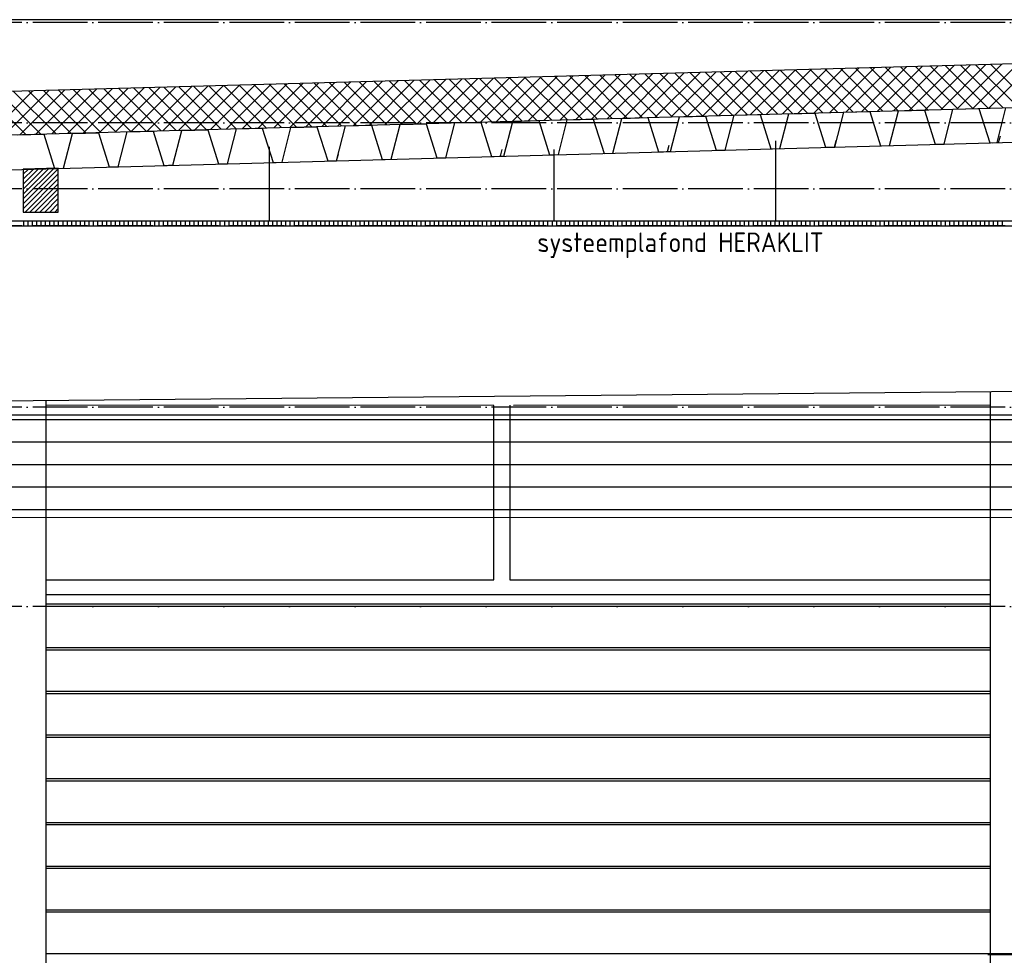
# Model space of a CAD drawing. Extents: x -34050 to 15826, y -13300 to 25096.
# Tile 23 of 40: x -23435 to -18927, y 14890 to 19173. Entities that reach past the tile are written whole.
import ezdxf

# ---------------------------------------------------------------- set-up
doc = ezdxf.new("R2010")
doc.units = 0
doc.header["$MEASUREMENT"] = 0
doc.linetypes.add('DASHDOT', pattern=[300, 250, -25, 0, -25])
doc.linetypes.add('DASHED', pattern=[75, 50, -25])
for name, color, linetype in [('LAYER01', 7, 'CONTINUOUS'), ('LAYER28', 1, 'CONTINUOUS'), ('LAYER56', 2, 'DASHED')]:
    doc.layers.add(name, color=color, linetype=linetype)
doc.styles.get("Standard").update_dxf_attribs({"font": 'isocp.shx'})

msp = doc.modelspace()

# ---------------------------------------------------------------- linework, layer by layer
at = {"layer": 'LAYER01', "color": 1, "linetype": 'DASHDOT'}
for p, q in [((-3318.25105, 19159.2224), (-32164.3738, 19159.2224)), ((-3318.25105, 18701.2192), (-32164.3738, 18701.2192)), ((-3318.25105, 18399.2203), (-32164.3738, 18399.2203)), ((-3318.25105, 18229.75005), (-32164.3738, 18229.75005)), ((-3318.25105, 17399.2218), (-32164.3738, 17399.2218)), ((-3318.25105, 16487.21925), (-32164.3738, 16487.21925))]:
    msp.add_line(p, q, dxfattribs=at)
at = {"layer": 'LAYER01', "color": 1, "linetype": 'Continuous'}
for p, q in [((-4553.93715, 19171.71785), (-26671.3135, 19172.6578)), ((-15642.24855, 19059.9396), (-26457.6874, 18762.28335)), ((-26457.6874, 18563.8748), (-15642.24855, 18859.84495)), ((-26630.7495, 18399.2203), (-15642.24855, 18701.2192)), ((-19973.5626, 18249.74975), (-19973.5626, 18617.8772)), ((-22291.5619, 18249.74975), (-22291.5619, 18590.4999)), ((-20987.56255, 18249.74975), (-20987.56255, 18578.87725)), ((-23258.2489, 18492.37365), (-23418.2495, 18487.96995)), ((-23418.2495, 18487.96995), (-23418.2495, 18292.3752)), ((-23258.2489, 18292.3752), (-23258.2489, 18492.37365)), ((-23418.2495, 18292.3752), (-23258.2489, 18292.3752)), ((-26180.249, 18229.75005), (-5076.2493, 18229.75005)), ((-5076.2493, 18249.74975), (-26131.25, 18249.74975)), ((-26630.49925, 17399.2218), (-15642.24855, 17501.2207)), ((-21263.7497, 17407.21895), (-23313.9374, 17408.37555)), ((-21263.7497, 16609.21785), (-21263.7497, 17407.21895)), ((-21190.7501, 17408.37555), (-21190.7501, 16609.21785)), ((-21190.7501, 17408.37555), (-21190.7501, 16609.21785)), ((-18991.2506, 17408.15885), (-21173.7488, 17407.21895)), ((-18991.2506, 16609.21785), (-18991.2506, 17408.15885)), ((-23313.9374, 16609.21785), (-21320.06225, 16609.21785)), ((-23313.9374, 16609.21785), (-21263.7497, 16609.21785)), ((-21190.7501, 16609.21785), (-18991.2506, 16609.21785)), ((-23313.9374, 16542.22105), (-18991.2506, 16542.22105)), ((-23313.9374, 16542.22105), (-18991.2506, 16542.22105))]:
    msp.add_line(p, q, dxfattribs=at)
at = {"layer": 'LAYER01', "color": 5, "linetype": 'Continuous'}
for p, q in [((-20525.0427, 18726.22225), (-20320.06685, 18931.19965)), ((-20452.3422, 18728.212), (-20247.35565, 18933.19855)), ((-20379.6417, 18730.2017), (-20174.64445, 18935.19895)), ((-20306.9397, 18732.19605), (-20101.9333, 18937.204)), ((-20103.2257, 18737.7655), (-20297.28545, 18931.82525)), ((-20234.2392, 18734.18425), (-20029.2206, 18939.2029)), ((-20034.3979, 18739.64845), (-20228.4683, 18933.71885)), ((-20161.54175, 18736.16945), (-19956.5094, 18941.2018)), ((-19965.5716, 18741.53135), (-20159.6527, 18935.6125)), ((-19896.74375, 18743.4143), (-20090.83555, 18937.5061)), ((-20088.84125, 18738.1592), (-19883.7967, 18943.2022)), ((-19827.91595, 18745.29875), (-20022.01845, 18939.4043)), ((-20016.14075, 18740.1474), (-19811.0855, 18945.2057)), ((-19759.08965, 18747.1817), (-19953.2013, 18941.29335)), ((-19943.44025, 18742.1417), (-19738.36975, 18947.2107)), ((-19690.26185, 18749.06465), (-19884.38415, 18943.19155)), ((-19870.7428, 18744.1269), (-19665.65855, 18949.2096)), ((-19621.43555, 18750.94755), (-19815.56855, 18945.08515)), ((-19798.04075, 18746.11665), (-19592.9474, 18951.21)), ((-19552.60925, 18752.8366), (-19746.7514, 18946.97875)), ((-19725.34025, 18748.10485), (-19520.2362, 18953.2135)), ((-19483.7799, 18754.71955), (-19677.93425, 18948.8724)), ((-19652.63975, 18750.1007), (-19447.5235, 18955.21395)), ((-19414.9536, 18756.604), (-19609.11715, 18950.766)), ((-19579.93925, 18752.08895), (-19374.8123, 18957.21285)), ((-19346.1273, 18758.48695), (-19540.3015, 18952.6596)), ((-19507.2403, 18754.0741), (-19302.0996, 18959.21785)), ((-19277.2995, 18760.36985), (-19471.4844, 18954.5517)), ((-19434.5398, 18756.06385), (-19229.38845, 18961.21675)), ((-19208.4732, 18762.2528), (-19402.66725, 18956.4453)), ((-19361.83775, 18758.05815), (-19156.67875, 18963.21715)), ((-19139.64385, 18764.13725), (-19333.8516, 18958.33895)), ((-19289.13725, 18760.0464), (-19083.96455, 18965.21605)), ((-19070.8191, 18766.0202), (-19265.0345, 18960.2371)), ((-19216.4398, 18762.03155), (-19011.25335, 18967.22105)), ((-19001.99125, 18767.90315), (-19196.2158, 18962.12615)), ((-19143.7393, 18764.0213), (-18938.5422, 18969.21995)), ((-18933.165, 18769.7876), (-19127.4002, 18964.02435)), ((-19071.0388, 18766.0156), (-18865.831, 18971.2204)), ((-18864.33715, 18771.67055), (-19058.5846, 18965.91795)), ((-18998.3383, 18768.00385), (-18793.1183, 18973.2239)), ((-18795.50935, 18773.55345), (-18989.76595, 18967.8116)), ((-22124.4461, 18682.45545), (-21919.7281, 18887.1765)), ((-22051.7456, 18684.4452), (-21847.0154, 18889.1754)), ((-21979.0436, 18686.43495), (-21774.3042, 18891.1743)), ((-21755.0781, 18692.5644), (-21948.88765, 18886.3724)), ((-21906.3431, 18688.4247), (-21701.5915, 18893.17475)), ((-21686.25185, 18694.44735), (-21880.0705, 18888.266)), ((-21833.64565, 18690.4129), (-21628.8803, 18895.1782)), ((-21617.424, 18696.3318), (-21811.25335, 18890.1596)), ((-21760.94515, 18692.40265), (-21556.16915, 18897.17865)), ((-21548.5977, 18698.2147), (-21742.43775, 18892.0532)), ((-21688.24465, 18694.3924), (-21483.45795, 18899.17755)), ((-21479.7699, 18700.09765), (-21673.6206, 18893.94685)), ((-21615.5426, 18696.38215), (-21410.74525, 18901.18255)), ((-21410.9421, 18701.9806), (-21604.80345, 18895.84045)), ((-21542.8421, 18698.37035), (-21338.031, 18903.18605)), ((-21342.1158, 18703.86505), (-21535.98785, 18897.73405)), ((-21470.14465, 18700.3601), (-21265.3183, 18905.18645)), ((-21273.28795, 18705.748), (-21467.1707, 18899.6277)), ((-21204.46165, 18707.6309), (-21398.3536, 18901.5198)), ((-21397.44265, 18702.34985), (-21192.6071, 18907.18535)), ((-21135.63385, 18709.51385), (-21329.53645, 18903.4195)), ((-21324.74215, 18704.3396), (-21119.8944, 18909.1858)), ((-21066.80755, 18711.3983), (-21260.72085, 18905.3131)), ((-21252.04165, 18706.3278), (-21047.18325, 18911.18925)), ((-20997.97975, 18713.28125), (-21191.9037, 18907.2052)), ((-21179.3442, 18708.31755), (-20974.47205, 18913.1897)), ((-20929.1519, 18715.1642), (-21123.08655, 18909.0988)), ((-21106.6437, 18710.3073), (-20901.76085, 18915.1886)), ((-20860.3256, 18717.04865), (-21054.2694, 18910.99245)), ((-21033.94165, 18712.29705), (-20829.0497, 18917.1936)), ((-20791.4978, 18718.9316), (-20985.45225, 18912.88605)), ((-20961.24115, 18714.2853), (-20756.337, 18919.1925)), ((-20722.6715, 18720.8145), (-20916.63665, 18914.77965)), ((-20888.54065, 18716.28115), (-20683.6258, 18921.19295)), ((-20653.8452, 18722.69745), (-20847.8195, 18916.6733)), ((-20815.8432, 18718.26475), (-20610.9131, 18923.1964)), ((-20585.01585, 18724.5819), (-20779.0024, 18918.57145)), ((-20743.1427, 18720.2545), (-20538.20345, 18925.19685)), ((-20516.1896, 18726.46485), (-20710.18525, 18920.4605)), ((-20670.44065, 18722.24425), (-20465.4907, 18927.19575)), ((-20447.3633, 18728.3478), (-20641.36965, 18922.3587)), ((-20597.74015, 18724.2386), (-20392.77955, 18929.19465)), ((-20378.53545, 18730.2307), (-20572.5525, 18924.2523)), ((-20309.70915, 18732.11515), (-20503.73535, 18926.14595)), ((-20240.8798, 18733.9981), (-20434.91975, 18928.03955)), ((-20172.052, 18735.88105), (-20366.1026, 18929.93165)), ((-23406.93205, 18647.3587), (-23600.4898, 18840.9149)), ((-23578.44695, 18642.66815), (-23373.96395, 18847.1512)), ((-23338.10425, 18649.24165), (-23531.67265, 18842.8131)), ((-23505.7495, 18644.6518), (-23301.25275, 18849.1501)), ((-23269.27645, 18651.1261), (-23462.85705, 18844.70675)), ((-23433.049, 18646.64155), (-23228.54005, 18851.1551)), ((-23200.45015, 18653.00905), (-23394.0399, 18846.60035)), ((-23360.3485, 18648.63585), (-23155.82885, 18853.154)), ((-23131.6223, 18654.89195), (-23325.2228, 18848.49395)), ((-23287.6465, 18650.6256), (-23083.11615, 18855.1544)), ((-23062.796, 18656.7749), (-23256.40565, 18850.38755)), ((-23214.946, 18652.61535), (-23010.40495, 18857.1533)), ((-22993.96975, 18658.65935), (-23187.59005, 18852.2812)), ((-23142.247, 18654.599), (-22937.6938, 18859.15835)), ((-22925.1404, 18660.5423), (-23118.7729, 18854.1748)), ((-23069.5465, 18656.5933), (-22864.97805, 18861.1618)), ((-22856.3141, 18662.42525), (-23049.95575, 18856.0669)), ((-22996.846, 18658.58305), (-22792.26685, 18863.16225)), ((-22787.4878, 18664.3097), (-22981.14015, 18857.9666)), ((-22924.1455, 18660.5728), (-22719.55565, 18865.16115)), ((-22718.65995, 18666.19265), (-22912.32145, 18859.85415)), ((-22851.44805, 18662.55645), (-22646.8445, 18867.16615)), ((-22649.8337, 18668.08015), (-22843.50585, 18861.7523)), ((-22778.74755, 18664.5508), (-22574.13175, 18869.16505)), ((-22581.00585, 18669.9646), (-22774.6887, 18863.64595)), ((-22706.04555, 18666.54055), (-22501.4206, 18871.16545)), ((-22512.17805, 18671.84755), (-22705.8716, 18865.53955)), ((-22443.35175, 18673.73045), (-22637.05595, 18867.43315)), ((-22633.34505, 18668.53025), (-22428.7079, 18873.16435)), ((-22374.52395, 18675.61495), (-22568.23885, 18869.3268)), ((-22560.64455, 18670.52), (-22355.9967, 18875.16935)), ((-22305.6961, 18677.49175), (-22499.4217, 18871.2204)), ((-22487.9471, 18672.50825), (-22283.2855, 18877.16825)), ((-22236.8683, 18679.3762), (-22430.60455, 18873.114)), ((-22415.2466, 18674.498), (-22210.57435, 18879.1672)), ((-22168.04045, 18681.25915), (-22361.78895, 18875.00765)), ((-22342.54455, 18676.48775), (-22137.86165, 18881.1722)), ((-22099.21415, 18683.1421), (-22292.9718, 18876.90125)), ((-22269.84405, 18678.4775), (-22065.15045, 18883.1711)), ((-22030.38635, 18685.03115), (-22224.15465, 18878.79945)), ((-22197.14355, 18680.4672), (-21992.43775, 18885.1715)), ((-21961.56005, 18686.91405), (-22155.3375, 18880.68695)), ((-21892.73375, 18688.797), (-22086.5219, 18882.58665)), ((-21823.9044, 18690.68145), (-22017.70475, 18884.47875)), ((-23258.2474, 18489.5813), (-23418.25255, 18329.57765)), ((-23371.7163, 18489.24865), (-23418.25255, 18442.71545)), ((-23278.6438, 18491.81365), (-23418.25105, 18352.20795)), ((-23301.9104, 18491.17125), (-23418.25105, 18374.8337)), ((-23394.9829, 18488.61235), (-23418.25105, 18465.33965)), ((-23325.17855, 18490.5304), (-23418.2495, 18397.464)), ((-23348.44515, 18489.8941), (-23418.2495, 18420.0897)), ((-23258.2474, 18466.95555), (-23418.25255, 18306.9519)), ((-23258.2489, 18444.32525), (-23410.20205, 18292.3752)), ((-23258.2489, 18421.6995), (-23387.57325, 18292.3752)), ((-23258.25045, 18399.0692), (-23364.946, 18292.3752)), ((-23258.25045, 18376.4435), (-23342.3172, 18292.3752)), ((-23258.2474, 18353.81775), (-23319.68995, 18292.3752)), ((-23258.2474, 18331.18745), (-23297.06575, 18292.3752)), ((-23258.2489, 18308.56325), (-23274.43695, 18292.3752)), ((-23416.2506, 18229.75005), (-23416.2506, 18249.74975)), ((-23396.2494, 18229.75005), (-23396.2494, 18249.74975)), ((-23376.2497, 18229.75005), (-23376.2497, 18249.74975)), ((-23356.25, 18229.75005), (-23356.25, 18249.74975)), ((-23336.2488, 18229.75005), (-23336.2488, 18249.74975)), ((-23316.2491, 18229.75005), (-23316.2491, 18249.74975)), ((-23296.2494, 18229.75005), (-23296.2494, 18249.74975)), ((-23276.2497, 18229.75005), (-23276.2497, 18249.74975)), ((-23256.25, 18229.75005), (-23256.25, 18249.74975)), ((-23236.2503, 18229.75005), (-23236.2503, 18249.74975)), ((-23216.2506, 18229.75005), (-23216.2506, 18249.74975)), ((-23196.2509, 18229.75005), (-23196.2509, 18249.74975)), ((-23176.2497, 18229.75005), (-23176.2497, 18249.74975)), ((-23156.24845, 18229.75005), (-23156.24845, 18249.74975)), ((-23136.2488, 18229.75005), (-23136.2488, 18249.74975)), ((-23116.2491, 18229.75005), (-23116.2491, 18249.74975)), ((-23096.2494, 18229.75005), (-23096.2494, 18249.74975)), ((-23076.2497, 18229.75005), (-23076.2497, 18249.74975)), ((-23056.25, 18229.75005), (-23056.25, 18249.74975)), ((-23036.2503, 18229.75005), (-23036.2503, 18249.74975)), ((-23016.2506, 18229.75005), (-23016.2506, 18249.74975)), ((-22996.2494, 18229.75005), (-22996.2494, 18249.74975)), ((-22976.2497, 18229.75005), (-22976.2497, 18249.74975)), ((-22956.25, 18229.75005), (-22956.25, 18249.74975)), ((-22936.2488, 18229.75005), (-22936.2488, 18249.74975)), ((-22916.2491, 18229.75005), (-22916.2491, 18249.74975)), ((-22896.2494, 18229.75005), (-22896.2494, 18249.74975)), ((-22876.2497, 18229.75005), (-22876.2497, 18249.74975)), ((-22856.25, 18229.75005), (-22856.25, 18249.74975)), ((-22836.2503, 18229.75005), (-22836.2503, 18249.74975)), ((-22816.2491, 18229.75005), (-22816.2491, 18249.74975)), ((-22796.2494, 18229.75005), (-22796.2494, 18249.74975)), ((-22776.2497, 18229.75005), (-22776.2497, 18249.74975)), ((-22756.25, 18229.75005), (-22756.25, 18249.74975)), ((-22736.2503, 18229.75005), (-22736.2503, 18249.74975)), ((-22716.2491, 18229.75005), (-22716.2491, 18249.74975)), ((-22696.2494, 18229.75005), (-22696.2494, 18249.74975)), ((-22676.2497, 18229.75005), (-22676.2497, 18249.74975)), ((-22656.25, 18229.75005), (-22656.25, 18249.74975)), ((-22636.2503, 18229.75005), (-22636.2503, 18249.74975)), ((-22616.2491, 18229.75005), (-22616.2491, 18249.74975)), ((-22596.2494, 18229.75005), (-22596.2494, 18249.74975)), ((-22576.2497, 18229.75005), (-22576.2497, 18249.74975)), ((-22556.25, 18229.75005), (-22556.25, 18249.74975)), ((-22536.2503, 18229.75005), (-22536.2503, 18249.74975)), ((-22516.2506, 18229.75005), (-22516.2506, 18249.74975)), ((-22496.2494, 18229.75005), (-22496.2494, 18249.74975)), ((-22476.2497, 18229.75005), (-22476.2497, 18249.74975)), ((-22456.25, 18229.75005), (-22456.25, 18249.74975)), ((-22436.2488, 18229.75005), (-22436.2488, 18249.74975)), ((-22416.2491, 18229.75005), (-22416.2491, 18249.74975)), ((-22396.2494, 18229.75005), (-22396.2494, 18249.74975)), ((-22376.2497, 18229.75005), (-22376.2497, 18249.74975)), ((-22356.25, 18229.75005), (-22356.25, 18249.74975)), ((-22336.2503, 18229.75005), (-22336.2503, 18249.74975)), ((-22316.2506, 18229.75005), (-22316.2506, 18249.74975)), ((-22296.2509, 18229.75005), (-22296.2509, 18249.74975)), ((-22276.2497, 18229.75005), (-22276.2497, 18249.74975)), ((-22256.24845, 18229.75005), (-22256.24845, 18249.74975)), ((-22236.2488, 18229.75005), (-22236.2488, 18249.74975)), ((-22216.2491, 18229.75005), (-22216.2491, 18249.74975)), ((-22196.2494, 18229.75005), (-22196.2494, 18249.74975)), ((-22176.2497, 18229.75005), (-22176.2497, 18249.74975)), ((-22156.25, 18229.75005), (-22156.25, 18249.74975)), ((-22136.2503, 18229.75005), (-22136.2503, 18249.74975)), ((-22116.2506, 18229.75005), (-22116.2506, 18249.74975)), ((-22096.2494, 18229.75005), (-22096.2494, 18249.74975)), ((-22076.2497, 18229.75005), (-22076.2497, 18249.74975)), ((-22056.25, 18229.75005), (-22056.25, 18249.74975)), ((-22036.2488, 18229.75005), (-22036.2488, 18249.74975)), ((-22016.2491, 18229.75005), (-22016.2491, 18249.74975)), ((-21996.2494, 18229.75005), (-21996.2494, 18249.74975)), ((-21976.2497, 18229.75005), (-21976.2497, 18249.74975)), ((-21956.25, 18229.75005), (-21956.25, 18249.74975)), ((-21936.2503, 18229.75005), (-21936.2503, 18249.74975)), ((-21916.2491, 18229.75005), (-21916.2491, 18249.74975)), ((-21896.2494, 18229.75005), (-21896.2494, 18249.74975)), ((-21876.2497, 18229.75005), (-21876.2497, 18249.74975)), ((-21856.25, 18229.75005), (-21856.25, 18249.74975)), ((-21836.2503, 18229.75005), (-21836.2503, 18249.74975)), ((-21816.2491, 18229.75005), (-21816.2491, 18249.74975)), ((-21796.2494, 18229.75005), (-21796.2494, 18249.74975)), ((-21776.2497, 18229.75005), (-21776.2497, 18249.74975)), ((-21756.25, 18229.75005), (-21756.25, 18249.74975)), ((-21736.2503, 18229.75005), (-21736.2503, 18249.74975)), ((-21716.2491, 18229.75005), (-21716.2491, 18249.74975)), ((-21696.2494, 18229.75005), (-21696.2494, 18249.74975)), ((-21676.2497, 18229.75005), (-21676.2497, 18249.74975)), ((-21656.25, 18229.75005), (-21656.25, 18249.74975)), ((-21636.2503, 18229.75005), (-21636.2503, 18249.74975)), ((-21616.2506, 18229.75005), (-21616.2506, 18249.74975)), ((-21596.2494, 18229.75005), (-21596.2494, 18249.74975)), ((-21576.2497, 18229.75005), (-21576.2497, 18249.74975)), ((-21556.25, 18229.75005), (-21556.25, 18249.74975)), ((-21536.2488, 18229.75005), (-21536.2488, 18249.74975)), ((-21516.2491, 18229.75005), (-21516.2491, 18249.74975)), ((-21496.2494, 18229.75005), (-21496.2494, 18249.74975)), ((-21476.2497, 18229.75005), (-21476.2497, 18249.74975)), ((-21456.25, 18229.75005), (-21456.25, 18249.74975)), ((-21436.2503, 18229.75005), (-21436.2503, 18249.74975)), ((-21416.2506, 18229.75005), (-21416.2506, 18249.74975)), ((-21396.2509, 18229.75005), (-21396.2509, 18249.74975)), ((-21376.2497, 18229.75005), (-21376.2497, 18249.74975)), ((-21356.24845, 18229.75005), (-21356.24845, 18249.74975)), ((-21336.2488, 18229.75005), (-21336.2488, 18249.74975)), ((-21316.2491, 18229.75005), (-21316.2491, 18249.74975)), ((-21296.2494, 18229.75005), (-21296.2494, 18249.74975)), ((-21276.2497, 18229.75005), (-21276.2497, 18249.74975)), ((-21256.25, 18229.75005), (-21256.25, 18249.74975)), ((-21236.2503, 18229.75005), (-21236.2503, 18249.74975)), ((-21216.2506, 18229.75005), (-21216.2506, 18249.74975)), ((-21196.2494, 18229.75005), (-21196.2494, 18249.74975)), ((-21176.2497, 18229.75005), (-21176.2497, 18249.74975)), ((-21156.25, 18229.75005), (-21156.25, 18249.74975)), ((-21136.2488, 18229.75005), (-21136.2488, 18249.74975)), ((-21116.2491, 18229.75005), (-21116.2491, 18249.74975)), ((-21096.2494, 18229.75005), (-21096.2494, 18249.74975)), ((-21076.2497, 18229.75005), (-21076.2497, 18249.74975)), ((-21056.25, 18229.75005), (-21056.25, 18249.74975)), ((-21036.2503, 18229.75005), (-21036.2503, 18249.74975)), ((-21016.2491, 18229.75005), (-21016.2491, 18249.74975)), ((-20996.2494, 18229.75005), (-20996.2494, 18249.74975)), ((-20976.2497, 18229.75005), (-20976.2497, 18249.74975)), ((-20956.25, 18229.75005), (-20956.25, 18249.74975)), ((-20936.2503, 18229.75005), (-20936.2503, 18249.74975)), ((-20916.2491, 18229.75005), (-20916.2491, 18249.74975)), ((-20896.2494, 18229.75005), (-20896.2494, 18249.74975)), ((-20876.2497, 18229.75005), (-20876.2497, 18249.74975)), ((-20856.25, 18229.75005), (-20856.25, 18249.74975)), ((-20836.2488, 18229.75005), (-20836.2488, 18249.74975)), ((-20816.2491, 18229.75005), (-20816.2491, 18249.74975)), ((-20796.2494, 18229.75005), (-20796.2494, 18249.74975)), ((-20776.2497, 18229.75005), (-20776.2497, 18249.74975)), ((-20756.25, 18229.75005), (-20756.25, 18249.74975)), ((-20736.2503, 18229.75005), (-20736.2503, 18249.74975)), ((-20716.2506, 18229.75005), (-20716.2506, 18249.74975)), ((-20696.2494, 18229.75005), (-20696.2494, 18249.74975)), ((-20676.2497, 18229.75005), (-20676.2497, 18249.74975)), ((-20656.25, 18229.75005), (-20656.25, 18249.74975)), ((-20636.2488, 18229.75005), (-20636.2488, 18249.74975)), ((-20616.2491, 18229.75005), (-20616.2491, 18249.74975)), ((-20596.2494, 18229.75005), (-20596.2494, 18249.74975)), ((-20576.2497, 18229.75005), (-20576.2497, 18249.74975)), ((-20556.25, 18229.75005), (-20556.25, 18249.74975)), ((-20536.2503, 18229.75005), (-20536.2503, 18249.74975)), ((-20516.2506, 18229.75005), (-20516.2506, 18249.74975)), ((-20496.2509, 18229.75005), (-20496.2509, 18249.74975)), ((-20476.2497, 18229.75005), (-20476.2497, 18249.74975)), ((-20456.24845, 18229.75005), (-20456.24845, 18249.74975)), ((-20436.2488, 18229.75005), (-20436.2488, 18249.74975)), ((-20416.2491, 18229.75005), (-20416.2491, 18249.74975)), ((-20396.2494, 18229.75005), (-20396.2494, 18249.74975)), ((-20376.2497, 18229.75005), (-20376.2497, 18249.74975)), ((-20356.25, 18229.75005), (-20356.25, 18249.74975)), ((-20336.2503, 18229.75005), (-20336.2503, 18249.74975)), ((-20316.2506, 18229.75005), (-20316.2506, 18249.74975)), ((-20296.2494, 18229.75005), (-20296.2494, 18249.74975)), ((-20276.2497, 18229.75005), (-20276.2497, 18249.74975)), ((-20256.25, 18229.75005), (-20256.25, 18249.74975)), ((-20236.2488, 18229.75005), (-20236.2488, 18249.74975)), ((-20216.2491, 18229.75005), (-20216.2491, 18249.74975)), ((-20196.2494, 18229.75005), (-20196.2494, 18249.74975)), ((-20176.2497, 18229.75005), (-20176.2497, 18249.74975)), ((-20156.25, 18229.75005), (-20156.25, 18249.74975)), ((-20136.2503, 18229.75005), (-20136.2503, 18249.74975)), ((-20116.2491, 18229.75005), (-20116.2491, 18249.74975)), ((-20096.2494, 18229.75005), (-20096.2494, 18249.74975)), ((-20076.2497, 18229.75005), (-20076.2497, 18249.74975)), ((-20056.25, 18229.75005), (-20056.25, 18249.74975)), ((-20036.2503, 18229.75005), (-20036.2503, 18249.74975)), ((-20016.2491, 18229.75005), (-20016.2491, 18249.74975)), ((-19996.2494, 18229.75005), (-19996.2494, 18249.74975)), ((-19976.2497, 18229.75005), (-19976.2497, 18249.74975)), ((-19956.25, 18229.75005), (-19956.25, 18249.74975)), ((-19936.2488, 18229.75005), (-19936.2488, 18249.74975)), ((-19916.2491, 18229.75005), (-19916.2491, 18249.74975)), ((-19896.2494, 18229.75005), (-19896.2494, 18249.74975)), ((-19876.2497, 18229.75005), (-19876.2497, 18249.74975)), ((-19856.25, 18229.75005), (-19856.25, 18249.74975)), ((-19836.2503, 18229.75005), (-19836.2503, 18249.74975)), ((-19816.2506, 18229.75005), (-19816.2506, 18249.74975)), ((-19796.2494, 18229.75005), (-19796.2494, 18249.74975)), ((-19776.2497, 18229.75005), (-19776.2497, 18249.74975)), ((-19756.25, 18229.75005), (-19756.25, 18249.74975)), ((-19736.2488, 18229.75005), (-19736.2488, 18249.74975)), ((-19716.2491, 18229.75005), (-19716.2491, 18249.74975)), ((-19696.2494, 18229.75005), (-19696.2494, 18249.74975)), ((-19676.2497, 18229.75005), (-19676.2497, 18249.74975)), ((-19656.25, 18229.75005), (-19656.25, 18249.74975)), ((-19636.2503, 18229.75005), (-19636.2503, 18249.74975)), ((-19616.2506, 18229.75005), (-19616.2506, 18249.74975)), ((-19596.2509, 18229.75005), (-19596.2509, 18249.74975)), ((-19576.2497, 18229.75005), (-19576.2497, 18249.74975)), ((-19556.24845, 18229.75005), (-19556.24845, 18249.74975)), ((-19536.2488, 18229.75005), (-19536.2488, 18249.74975)), ((-19516.2491, 18229.75005), (-19516.2491, 18249.74975)), ((-19496.2494, 18229.75005), (-19496.2494, 18249.74975)), ((-19476.2497, 18229.75005), (-19476.2497, 18249.74975)), ((-19456.25, 18229.75005), (-19456.25, 18249.74975)), ((-19436.2503, 18229.75005), (-19436.2503, 18249.74975)), ((-19416.2506, 18229.75005), (-19416.2506, 18249.74975)), ((-19396.2494, 18229.75005), (-19396.2494, 18249.74975)), ((-19376.2497, 18229.75005), (-19376.2497, 18249.74975)), ((-19356.25, 18229.75005), (-19356.25, 18249.74975)), ((-19336.2488, 18229.75005), (-19336.2488, 18249.74975)), ((-19316.2491, 18229.75005), (-19316.2491, 18249.74975)), ((-19296.2494, 18229.75005), (-19296.2494, 18249.74975)), ((-19276.2497, 18229.75005), (-19276.2497, 18249.74975)), ((-19256.25155, 18229.75005), (-19256.25155, 18249.74975)), ((-19236.2488, 18229.75005), (-19236.2488, 18249.74975)), ((-19216.2491, 18229.75005), (-19216.2491, 18249.74975)), ((-19196.24785, 18229.75005), (-19196.24785, 18249.74975)), ((-19176.24815, 18229.75005), (-19176.24815, 18249.74975)), ((-19156.24845, 18229.75005), (-19156.24845, 18249.74975)), ((-19136.2488, 18229.75005), (-19136.2488, 18249.74975)), ((-19116.2491, 18229.75005), (-19116.2491, 18249.74975)), ((-19096.2494, 18229.75005), (-19096.2494, 18249.74975)), ((-19076.2497, 18229.75005), (-19076.2497, 18249.74975)), ((-19056.25, 18229.75005), (-19056.25, 18249.74975)), ((-19036.2488, 18229.75005), (-19036.2488, 18249.74975)), ((-19016.2491, 18229.75005), (-19016.2491, 18249.74975)), ((-18996.2494, 18229.75005), (-18996.2494, 18249.74975)), ((-18976.2497, 18229.75005), (-18976.2497, 18249.74975)), ((-18956.25, 18229.75005), (-18956.25, 18249.74975)), ((-18936.2503, 18229.75005), (-18936.2503, 18249.74975)), ((-18991.2506, 16497.22135), (-23313.9374, 16497.22135)), ((-18991.2506, 16487.21925), (-23313.9374, 16487.21925)), ((-18991.2506, 16297.2183), (-23313.9374, 16297.2183)), ((-18991.2506, 16287.22075), (-23313.9374, 16287.22075)), ((-18991.2506, 16097.21985), (-23313.9374, 16097.21985)), ((-18991.2506, 16087.2223), (-23313.9374, 16087.2223)), ((-18991.2506, 15897.21985), (-23313.9374, 15897.21985)), ((-18991.2506, 15897.21985), (-23313.9374, 15897.21985)), ((-18991.2506, 15887.2177), (-23313.9374, 15887.2177)), ((-18991.2506, 15887.2177), (-23313.9374, 15887.2177)), ((-18991.2506, 15697.22135), (-23313.9374, 15697.22135)), ((-18991.2506, 15687.21925), (-23313.9374, 15687.21925)), ((-18991.2506, 15497.2168), (-23313.9374, 15497.2168)), ((-18991.2506, 15487.21925), (-23313.9374, 15487.21925)), ((-18991.2506, 15297.2183), (-23313.9374, 15297.2183)), ((-18991.2506, 15287.22075), (-23313.9374, 15287.22075)), ((-18991.2506, 15097.21985), (-23313.9374, 15097.21985)), ((-18991.2506, 15087.2177), (-23313.9374, 15087.2177)), ((-18844.12535, 14897.22135), (-23313.9374, 14897.22135)), ((-19002.25065, 14893.22205), (-18762.24975, 14893.22205))]:
    msp.add_line(p, q, dxfattribs=at)
at = {"layer": 'LAYER01', "color": 3, "linetype": 'Continuous'}
for p, q in [((-19662.3123, 18748.999), (-19543.3136, 18752.25065)), ((-19543.3136, 18752.25065), (-19494.00025, 18595.53375)), ((-19453.06245, 18596.65525), (-19412.3749, 18755.84565)), ((-19412.3749, 18755.84565), (-19293.4372, 18759.1278)), ((-19293.4372, 18759.1278), (-19244.12535, 18602.4063)), ((-19203.125, 18603.5324), (-19162.5, 18762.6877)), ((-19162.5, 18762.6877), (-19043.49975, 18765.96985)), ((-19043.49975, 18765.96985), (-18994.1864, 18609.25295)), ((-18960.43855, 18610.18675), (-18919.812, 18769.37715)), ((-21218.5623, 18548.25285), (-21177.9373, 18707.43865)), ((-21177.9373, 18707.43865), (-21058.93705, 18710.68575)), ((-21058.93705, 18710.68575), (-21009.62525, 18553.9688)), ((-20968.68745, 18555.0949), (-20927.9999, 18714.2807)), ((-20927.9999, 18714.2807), (-20809.0622, 18717.53235)), ((-20809.0622, 18717.53235), (-20759.75035, 18560.84595)), ((-20718.75, 18561.93695), (-20678.125, 18721.1273)), ((-20678.125, 18721.1273), (-20559.12475, 18724.3744)), ((-20559.12475, 18724.3744), (-20509.81295, 18567.688)), ((-20454.8752, 18569.1864), (-20414.2502, 18728.3783)), ((-20414.2502, 18728.3783), (-20295.24995, 18731.62535)), ((-20295.24995, 18731.62535), (-20245.9366, 18574.90845)), ((-20205.0003, 18576.03455), (-20164.31275, 18735.22035)), ((-20164.31275, 18735.22035), (-20045.37505, 18738.472)), ((-20045.37505, 18738.472), (-19996.0617, 18581.7795)), ((-19955.06285, 18582.9056), (-19914.43635, 18742.0624)), ((-19914.43635, 18742.0624), (-19795.4376, 18745.343)), ((-19795.4376, 18745.343), (-19746.1258, 18588.6261)), ((-19702.9373, 18589.81325), (-19662.3123, 18748.999)), ((-22943.3136, 18659.0332), (-22824.31185, 18662.28485)), ((-22824.31185, 18662.28485), (-22775, 18505.59235)), ((-22733.4381, 18506.71845), (-22692.8116, 18665.91035)), ((-22692.8116, 18665.91035), (-22573.81285, 18669.1559)), ((-22573.81285, 18669.1559), (-22524.4995, 18512.43895)), ((-22483.56325, 18513.56505), (-22442.87565, 18672.75085)), ((-22442.87565, 18672.75085), (-22323.938, 18676.0025)), ((-22323.938, 18676.0025), (-22274.62465, 18519.281)), ((-22233.62425, 18520.4071), (-22193.0008, 18679.5929)), ((-22193.0008, 18679.5929), (-22073.999, 18682.84455)), ((-22073.999, 18682.84455), (-22024.6872, 18526.15815)), ((-21983.68685, 18527.28425), (-21943.06185, 18686.47005)), ((-21943.06185, 18686.47005), (-21824.0631, 18689.7217)), ((-21824.0631, 18689.7217), (-21774.74975, 18533.0002)), ((-21733.81195, 18534.12475), (-21693.1259, 18693.31205)), ((-21693.1259, 18693.31205), (-21574.18825, 18696.5637)), ((-21574.18825, 18696.5637), (-21524.8749, 18539.8468)), ((-21483.87605, 18540.9729), (-21443.2495, 18700.1587)), ((-21443.2495, 18700.1587), (-21324.24925, 18703.40575)), ((-21324.24925, 18703.40575), (-21274.93745, 18546.71785)), ((-23443.1244, 18645.34455), (-23324.12565, 18648.5962)), ((-23324.12565, 18648.5962), (-23274.8123, 18491.87315)), ((-23233.87605, 18492.99925), (-23193.1885, 18652.19115)), ((-23193.1885, 18652.19115), (-23074.2508, 18655.43825)), ((-23074.2508, 18655.43825), (-23024.93745, 18498.7198)), ((-22983.93705, 18499.8459), (-22943.3136, 18659.0332)), ((-19705.188, 18589.7522), (-19697.43805, 18619.97225)), ((-18953.2501, 18610.3729), (-18945.5002, 18640.59295)), ((-21234.00115, 18547.8134), (-21226.2497, 18578.06395)), ((-20468.8751, 18568.8141), (-20461.1252, 18599.0326)), ((-20245.9366, 18574.90845), (-20205.0003, 18576.03455)), ((-19996.0617, 18581.7795), (-19955.06285, 18582.9056)), ((-19746.1258, 18588.6261), (-19705.188, 18589.7522)), ((-19723.4375, 18589.25325), (-19702.9373, 18589.81325)), ((-19494.00025, 18595.53375), (-19453.06245, 18596.65525)), ((-19244.12535, 18602.4063), (-19203.125, 18603.5324)), ((-18994.1864, 18609.25295), (-18953.2501, 18610.3729)), ((-18980.9387, 18609.62675), (-18960.43855, 18610.18675)), ((-22734.0622, 18506.68795), (-22726.31225, 18536.9385)), ((-22024.6872, 18526.15815), (-21983.7494, 18527.28425)), ((-22004.18855, 18526.71815), (-21983.68685, 18527.28425)), ((-21983.7494, 18527.28425), (-21975.99945, 18557.50275)), ((-21774.74975, 18533.0002), (-21733.81195, 18534.12475)), ((-21524.8749, 18539.8468), (-21483.87605, 18540.9729)), ((-21274.93745, 18546.71785), (-21234.00115, 18547.8134)), ((-21239.0625, 18547.6883), (-21218.5623, 18548.25285)), ((-21009.62525, 18553.9688), (-20968.68745, 18555.0949)), ((-20759.75035, 18560.84595), (-20718.75, 18561.93695)), ((-20509.81295, 18567.688), (-20468.8751, 18568.8141)), ((-20475.37535, 18568.6264), (-20454.8752, 18569.1864)), ((-23274.8123, 18491.87315), (-23233.87605, 18492.99925)), ((-23024.93745, 18498.7198), (-22983.93705, 18499.8459)), ((-22775, 18505.59235), (-22734.0622, 18506.68795)), ((-22753.9383, 18506.15845), (-22733.4381, 18506.71845)), ((-22524.4995, 18512.43895), (-22483.56325, 18513.56505)), ((-22274.62465, 18519.281), (-22233.62425, 18520.4071))]:
    msp.add_line(p, q, dxfattribs=at)
at = {"layer": 'LAYER28', "color": 1, "linetype": 'Continuous'}
for p, q in [((-18991.2506, 13059.2209), (-18991.2506, 17471.0312)), ((-23313.9374, 13059.2209), (-23313.9374, 17429.3152))]:
    msp.add_line(p, q, dxfattribs=at)
at = {"layer": 'LAYER56', "color": 1, "linetype": 'Continuous'}
for p, q in [((-25514.93685, 17364.21965), (-5640.25, 17364.21965)), ((-25514.93685, 16894.21995), (-5635.43815, 16896.3455))]:
    msp.add_line(p, q, dxfattribs=at)
at = {"layer": 'LAYER56', "color": 3, "linetype": 'Continuous'}
for p, q in [((-5240.6868, 17341.7511), (-25838.25075, 17341.7511)), ((-5180.6366, 17238.6261), (-25838.25075, 17238.6261)), ((-5163.61315, 17135.4965), (-25838.25075, 17135.4965)), ((-5179.3339, 17032.3715), (-25838.25075, 17032.3715)), ((-5231.8405, 16929.24195), (-25838.25075, 16929.2465))]:
    msp.add_line(p, q, dxfattribs=at)

# ---------------------------------------------------------------- texts
at = {"layer": 'LAYER01', "color": 1}
msp.add_text('systeemplafond HERAKLIT', height=90, dxfattribs=at).set_placement((-21065.24965, 18108.87605))

doc.saveas('drawing.dxf')
